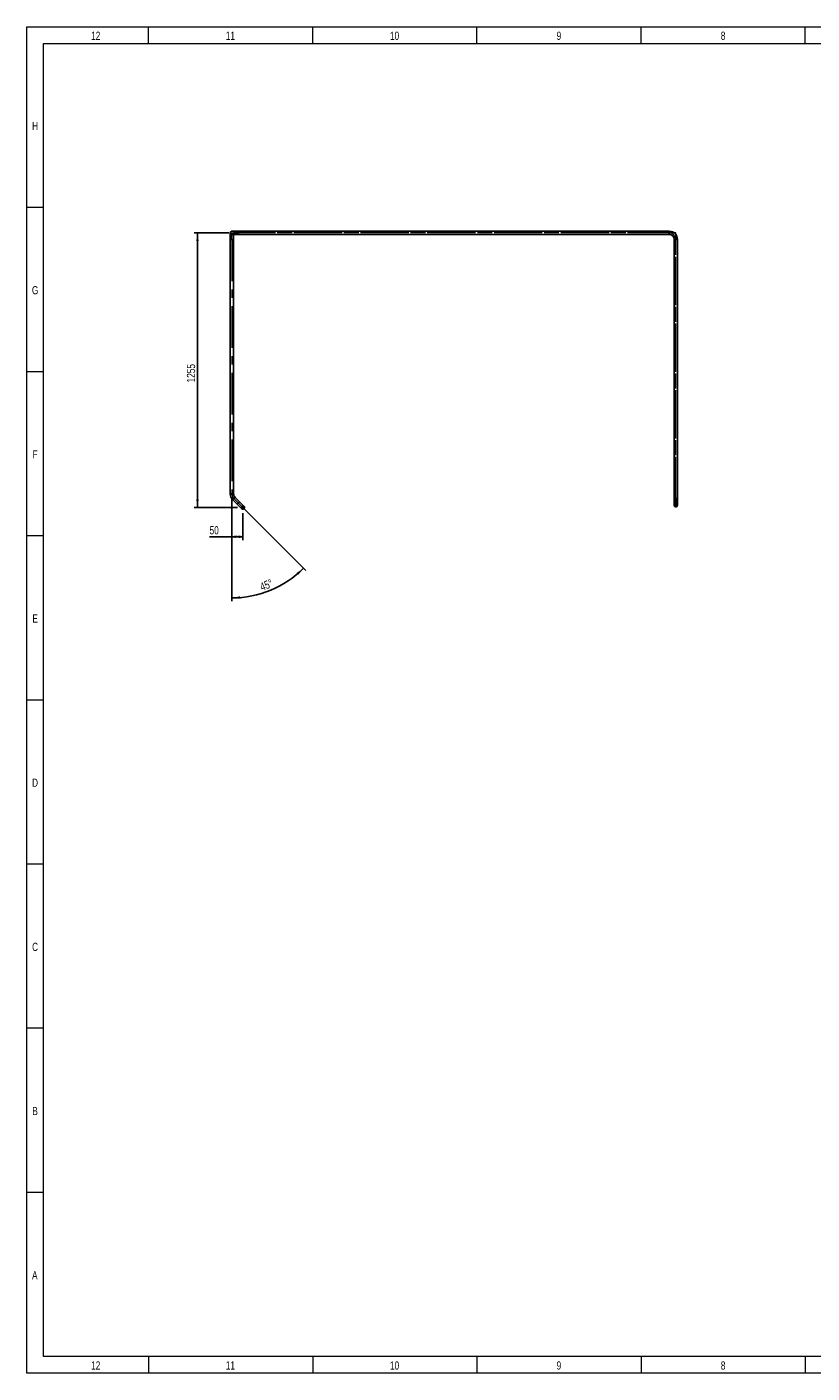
# Model space of a CAD drawing. Header units: millimetres. Extents: x 15 to 592, y 5 to 415.
# Tile 1 of 14: x 15 to 254, y 5 to 415. Entities that reach past the tile are written whole.
import ezdxf

# ---------------------------------------------------------------- set-up
doc = ezdxf.new("R2010")
doc.units = ezdxf.units.MM
doc.linetypes.add('CENTERX2', pattern=[20.32, 12.7, -2.54, 2.54, -2.54])
doc.layers.add('COTAS', color=166, linetype='Continuous')
doc.styles.add('SLDTEXTSTYLE0', font='TXT', dxfattribs={"width": 0.75})
doc.dimstyles.new('SLDDIMSTYLE0', dxfattribs={"dimtxt": 2.5, "dimasz": 2.5, "dimexe": 0, "dimexo": 0.0625, "dimtad": 1, "dimlfac": 15, "dimrnd": 1e-09, "dimzin": 12, "dimdsep": 46, "dimtxsty": 'SLDTEXTSTYLE0', "dimsah": 1, "dimcen": 0.09, "dimadec": 0, "dimazin": 3, "dimtfac": 1, "dimtofl": 0, "dimtmove": 0, "dimatfit": 3, "dimfxl": 0, "dimfrac": 2, "dimtolj": 1, "dimtzin": 12, "dimarcsym": 0})
doc.dimstyles.new('SLDDIMSTYLE1', dxfattribs={"dimtxt": 2.5, "dimasz": 2.5, "dimexe": 0, "dimexo": 0.0625, "dimtad": 1, "dimdec": 4, "dimlfac": 15, "dimzin": 12, "dimdsep": 46, "dimtxsty": 'SLDTEXTSTYLE0', "dimsah": 1, "dimcen": 0.09, "dimazin": 3, "dimtfac": 1, "dimtofl": 0, "dimtmove": 0, "dimatfit": 3, "dimfxl": 0, "dimfrac": 2, "dimtolj": 1, "dimtzin": 12, "dimarcsym": 0})

# ---------------------------------------------------------------- blocks, each defined once
blk = doc.blocks.new('_D_7')
at = {"layer": 'COTAS'}
for p, q in [((77.43, 271.77), (77.43, 240.1)), ((80.05, 269.31), (99.95, 249.42))]:
    blk.add_line(p, q, dxfattribs=at)
blk.add_arc((77.43, 271.94), 30.84, 270, 315, dxfattribs=at)
for points in [[(99.24, 250.13), (97.14, 248.72), (97.66, 248.15)], [(77.43, 241.1), (79.94, 240.81), (79.91, 241.58)]]:
    blk.add_solid(points, dxfattribs=at)
at = {"layer": 'COTAS', "insert": (85.68, 245.46), "char_height": 2.5, "attachment_point": 1, "rotation": 22.5, "style": 'SLDTEXTSTYLE0'}
blk.add_mtext('45°', dxfattribs=at)
blk = doc.blocks.new('_D_8')
at = {"layer": 'COTAS'}
for p, q in [((77.43, 271.77), (77.43, 258.73)), ((80.76, 266.94), (80.76, 258.73)), ((77.43, 259.73), (70.62, 259.73)), ((80.76, 259.73), (77.43, 259.73))]:
    blk.add_line(p, q, dxfattribs=at)
for points in [[(77.43, 259.73), (79.93, 259.34), (79.93, 260.11)], [(80.76, 259.73), (78.26, 260.11), (78.26, 259.34)]]:
    blk.add_solid(points, dxfattribs=at)
at = {"layer": 'COTAS', "insert": (70.62, 262.95), "char_height": 2.5, "attachment_point": 1, "style": 'SLDTEXTSTYLE0'}
blk.add_mtext('50', dxfattribs=at)
blk = doc.blocks.new('_D_9')
at = {"layer": 'COTAS'}
for p, q in [((76.43, 352.27), (65.93, 352.27)), ((66.93, 268.61), (66.93, 352.27)), ((79.1, 268.61), (65.93, 268.61))]:
    blk.add_line(p, q, dxfattribs=at)
for points in [[(66.93, 352.27), (66.54, 349.77), (67.31, 349.77)], [(66.93, 268.61), (67.31, 271.11), (66.54, 271.11)]]:
    blk.add_solid(points, dxfattribs=at)
at = {"layer": 'COTAS', "insert": (63.71, 306.74), "char_height": 2.5, "attachment_point": 1, "rotation": 90, "style": 'SLDTEXTSTYLE0'}
blk.add_mtext('1255', dxfattribs=at)
blk = doc.blocks.new('SW_CENTERMARKSYMBOL_1')
at = {"layer": 'COTAS', "color": 0}
for p, q in [((-0.33, 0), (-0.67, 0)), ((0, 0), (-0.17, 0)), ((0, 0.33), (0, 0.67)), ((0, 0), (0, 0.17)), ((0, 0), (0, -0.17)), ((0, 0), (0.17, 0)), ((0.33, 0), (0.67, 0)), ((0, -0.33), (0, -0.67))]:
    blk.add_line(p, q, dxfattribs=at)
blk = doc.blocks.new('SW_CENTERMARKSYMBOL_2')
at = {"layer": 'COTAS', "color": 0}
for p, q in [((-0.33, 0), (-0.67, 0)), ((0, 0), (-0.17, 0)), ((0, 0.33), (0, 0.67)), ((0, 0), (0, 0.17)), ((0, 0), (0, -0.17)), ((0, 0), (0.17, 0)), ((0.33, 0), (0.67, 0)), ((0, -0.33), (0, -0.67))]:
    blk.add_line(p, q, dxfattribs=at)

msp = doc.modelspace()

# ---------------------------------------------------------------- linework, layer by layer
at = {"color": 7, "linetype": 'Continuous', "lineweight": 18}
for p, q in [((15, 5), (15, 415)), ((15, 415), (589, 415)), ((52, 410), (52, 415)), ((102, 410), (102, 415)), ((152, 410), (152, 415)), ((202, 410), (202, 415)), ((252, 410), (252, 415)), ((20, 10), (20, 410)), ((20, 410), (584, 410)), ((20, 360), (15, 360)), ((20, 310), (15, 310)), ((20, 260), (15, 260)), ((20, 210), (15, 210)), ((19.999, 210), (20.001, 210)), ((20, 160), (15, 160)), ((20, 110), (15, 110)), ((20, 60), (15, 60)), ((584, 10), (20, 10)), ((52, 10), (52, 5)), ((102, 10), (102, 5)), ((152, 10), (152, 5)), ((202, 10), (202, 5)), ((252, 10), (252, 5)), ((589, 5), (15, 5))]:
    msp.add_line(p, q, dxfattribs=at)
at = {"color": 7, "linetype": 'Continuous', "lineweight": 25}
for p, q in [((79.4284456, 352.7720381), (77.4284456, 352.7720381)), ((210.5617789, 352.7720381), (79.4284456, 352.7720381)), ((79.4284456, 352.7720381), (79.4284456, 351.7720381)), ((210.5617789, 352.7720381), (210.5617789, 351.7720381)), ((76.9284456, 352.2720381), (76.9284456, 350.2720381)), ((76.9284456, 350.2720381), (76.9284456, 272.7671319)), ((76.9284456, 350.2720381), (77.9284456, 350.2720381)), ((77.4284456, 351.7720381), (79.4284456, 351.7720381)), ((77.9284456, 350.2720381), (77.9284456, 351.7720381)), ((77.9284456, 272.7671319), (77.9284456, 350.2720381)), ((79.4284456, 351.7720381), (210.5617789, 351.7720381)), ((212.0617789, 350.2720381), (212.0617789, 271.3387048)), ((213.0617789, 350.2720381), (212.0617789, 350.2720381)), ((213.0617789, 271.3387048), (213.0617789, 350.2720381)), ((76.9284456, 272.7671319), (77.9284456, 272.7671319)), ((77.6606787, 270.999365), (78.3677854, 271.7064717)), ((77.6606787, 270.999365), (78.994012, 269.6660316)), ((79.7011188, 270.3731384), (78.3677854, 271.7064717)), ((212.0617789, 271.3387048), (212.0617789, 269.3387048)), ((213.0617789, 271.3387048), (212.0617789, 271.3387048)), ((213.0617789, 269.3387048), (213.0617789, 271.3387048)), ((78.994012, 269.6660316), (79.7011188, 270.3731384)), ((78.994012, 269.6660316), (80.4082255, 268.2518181)), ((81.1153323, 268.9589248), (79.7011188, 270.3731384))]:
    msp.add_line(p, q, dxfattribs=at)
for radius in [0.5, 0.4]:
    msp.add_circle((212.5617789, 269.3387048), radius, dxfattribs=at)
for centre, radius, start, end in [((77.4284456, 352.2720381), 0.5, 90, 270), ((210.5617789, 350.2720381), 2.5, 0, 90), ((210.5617789, 350.2720381), 1.5, 0, 90), ((79.4284456, 272.7671319), 2.5, 180, 225), ((79.4284456, 272.7671319), 1.5, 180, 225), ((80.7617789, 268.6053715), 0.5, 225, 45)]:
    msp.add_arc(centre, radius, start, end, dxfattribs=at)
at = {"layer": 'COTAS', "linetype": 'CENTERX2', "lineweight": 18}
for p, q in [((212.5617789, 352.2720381), (77.4284456, 352.2720381)), ((77.4284456, 350.2720381), (77.4284456, 352.2720381)), ((77.4284456, 352.2720381), (79.4284456, 352.2720381)), ((77.4284456, 350.2720381), (77.4284456, 272.7671319)), ((210.5617789, 352.2720381), (79.4284456, 352.2720381)), ((212.5617789, 269.3387048), (212.5617789, 352.2720381)), ((212.5617789, 271.3387048), (212.5617789, 350.2720381)), ((79.3475654, 270.019585), (78.014232, 271.3529184)), ((212.5617789, 271.3387048), (212.5617789, 269.3387048)), ((82.1759925, 267.1911579), (79.3475654, 270.019585))]:
    msp.add_line(p, q, dxfattribs=at)
for centre, start, end in [((210.5617789, 350.2720381), 0, 90), ((79.4284456, 272.7671319), 180, 225)]:
    msp.add_arc(centre, 2, start, end, dxfattribs=at)

# ---------------------------------------------------------------- block references
at = {"layer": 'COTAS'}
for name, p in [('SW_CENTERMARKSYMBOL_2', (80.7617789, 268.6053715)), ('SW_CENTERMARKSYMBOL_1', (212.5617789, 269.3387048))]:
    msp.add_blockref(name, p, dxfattribs=at)

# ---------------------------------------------------------------- texts
at = {"color": 7, "linetype": 'Continuous', "lineweight": 0, "char_height": 2.5, "attachment_point": 2, "style": 'SLDTEXTSTYLE0'}
for s, insert in [('12', (35.9496528, 413.5626692)), ('11', (76.9496528, 413.5626692)), ('10', (126.9496528, 413.5626692)), ('9', (176.9748264, 413.5626692)), ('8', (226.9748264, 413.5626692)), ('H', (17.4939236, 386.0626692)), ('G', (17.4921875, 336.0626692)), ('F', (17.4739583, 286.0626692)), ('E', (17.5043403, 236.0626692)), ('D', (17.4713541, 186.0626692)), ('C', (17.4739583, 136.0626692)), ('B', (17.4809028, 86.0626692)), ('A', (17.4001737, 36.0626692)), ('12', (35.9496528, 8.5626692)), ('11', (76.9496528, 8.5626692)), ('10', (126.9496528, 8.5626692)), ('9', (176.9748264, 8.5626692)), ('8', (226.9748264, 8.5626692))]:
    msp.add_mtext(s, dxfattribs=dict(at, insert=insert))

# ---------------------------------------------------------------- dimensions: what is measured, and where the dimension line sits
at = {"layer": 'COTAS'}
dim = msp.add_linear_dim(base=(66.9284456, 352.2720381), p1=(80.0951123, 268.6053715), p2=(77.4284456, 352.2720381), angle=90, dimstyle='SLDDIMSTYLE0', dxfattribs=at)
dim.commit()
dim.dimension.update_dxf_attribs({"geometry": '_D_9', "text_midpoint": (66.9284456, 310.4387048), "dimtype": 160})
dim = msp.add_angular_dim_2l(base=(89.2318086, 243.4428658), line1=((77.4284456, 350.2720381), (77.4284456, 272.7671319)), line2=((79.3475654, 270.019585), (78.014232, 271.3529184)), dimstyle='SLDDIMSTYLE1', dxfattribs=at)
dim.commit()
dim.dimension.update_dxf_attribs({"geometry": '_D_7', "text_midpoint": (89.2318086, 243.4428658), "dimtype": 162})
dim = msp.add_linear_dim(base=(77.4284456, 259.7258219), p1=(80.7617789, 267.9387048), p2=(77.4284456, 272.7671319), dimstyle='SLDDIMSTYLE0', dxfattribs=at)
dim.commit()
dim.dimension.update_dxf_attribs({"geometry": '_D_8', "text_midpoint": (72.4684693, 259.7258219), "dimtype": 160})

doc.saveas('drawing.dxf')
